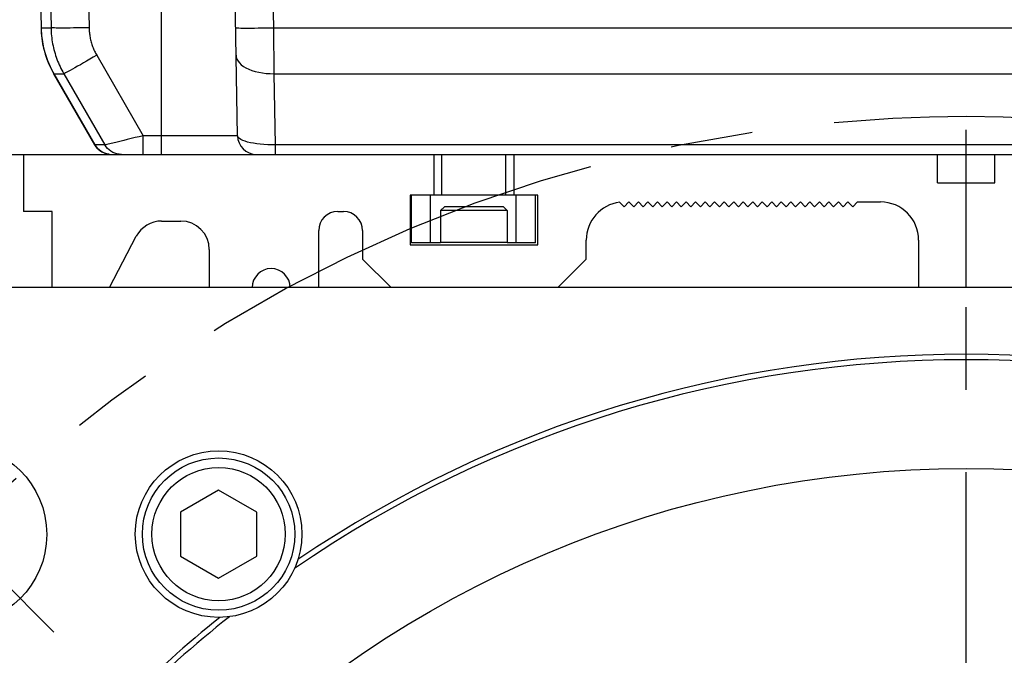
# Model space of a CAD drawing. Header units: millimetres. Extents: x 0 to 420, y 0 to 297.
# Tile 49 of 59: x 311 to 331, y 202 to 215. Entities that reach past the tile are written whole.
import ezdxf
from ezdxf.enums import TextEntityAlignment as Align

# ---------------------------------------------------------------- set-up
doc = ezdxf.new("R2010")
doc.units = ezdxf.units.MM
doc.header["$LTSCALE"] = 23.1
doc.linetypes.add('CENTER', pattern=[0.6, 0.375, -0.075, 0.075, -0.075])
doc.layers.get('0').update_dxf_attribs({"linetype": 'CONTINUOUS'})
for name, color, linetype in [('AXIS', 7, 'CONTINUOUS'), ('COMPONENTS', 7, 'CONTINUOUS'), ('DIMENSION', 7, 'CONTINUOUS')]:
    doc.layers.add(name, color=color, linetype=linetype)
doc.styles.get("Standard").update_dxf_attribs({"font": 'arial.ttf'})
doc.styles.add('TEXTSTYLE_4', font='gdt')
doc.dimstyles.new('DIMSTYLE_2', dxfattribs={"dimtxt": 3, "dimasz": 3, "dimexe": 0.18, "dimexo": 0.0625, "dimgap": 0.09, "dimtad": 1, "dimtih": 1, "dimtoh": 1, "dimlfac": 5, "dimdsep": 46, "dimtxsty": 'STANDARD', "dimblk": '_FILLED', "dimblk1": '_FILLED', "dimblk2": '_FILLED', "dimcen": 0.09, "dimadec": 0, "dimazin": 0, "dimtol": 1, "dimtp": 0.2, "dimtm": 0.2, "dimtfac": 1, "dimtofl": 0, "dimtmove": 0, "dimatfit": 3, "dimldrblk": '_FILLED', "dimfxl": 1, "dimtolj": 1, "dimarcsym": 0})

# ---------------------------------------------------------------- blocks, each defined once
blk = doc.blocks.new('_FILLED')
at = {"color": 0, "linetype": 'BYBLOCK'}
blk.add_solid([(0, 0), (-1, 0.2), (-1, -0.2)], dxfattribs=at)
blk = doc.blocks.new('*D1')
at = {"layer": 'DIMENSION', "color": 2, "linetype": 'CONTINUOUS'}
for p, q in [((282.18, 199.61), (256.718, 199.61)), ((302.122, 192.958), (282.18, 199.61)), ((282.18, 199.61), (282.18, 199.61))]:
    blk.add_line(p, q, dxfattribs=at)
at = {"layer": 'DIMENSION', "color": 2, "linetype": 'CONTINUOUS', "xscale": 3, "yscale": 3, "zscale": 3, "rotation": 341.5525613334}
blk.add_blockref('_FILLED', (302.122, 192.958), dxfattribs=at)
at = {"layer": 'DIMENSION', "color": 2, "linetype": 'CONTINUOUS', "style": 'TEXTSTYLE_4'}
for s, p in [('`', (274.21, 200.36)), ('n', (263.718, 200.36))]:
    blk.add_text(s, height=3, dxfattribs=at).set_placement(p, align=Align.RIGHT)
at = {"layer": 'DIMENSION', "color": 2, "linetype": 'CONTINUOUS'}
for s, p in [('300', (270.71, 200.36)), ('0.2', (280.032, 200.36))]:
    blk.add_text(s, height=3, dxfattribs=at).set_placement(p, align=Align.RIGHT)
blk = doc.blocks.new('*D2')
at = {"layer": 'DIMENSION', "color": 2, "linetype": 'CONTINUOUS'}
for p, q in [((282.18, 199.61), (256.718, 199.61)), ((302.122, 192.958), (282.18, 199.61)), ((282.18, 199.61), (282.18, 199.61))]:
    blk.add_line(p, q, dxfattribs=at)
at = {"layer": 'DIMENSION', "color": 2, "linetype": 'CONTINUOUS', "xscale": 3, "yscale": 3, "zscale": 3, "rotation": 341.5525613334}
blk.add_blockref('_FILLED', (302.122, 192.958), dxfattribs=at)
at = {"layer": 'DIMENSION', "color": 2, "linetype": 'CONTINUOUS', "style": 'TEXTSTYLE_4'}
for s, p in [('`', (274.21, 200.36)), ('n', (263.718, 200.36))]:
    blk.add_text(s, height=3, dxfattribs=at).set_placement(p, align=Align.RIGHT)
at = {"layer": 'DIMENSION', "color": 2, "linetype": 'CONTINUOUS'}
for s, p in [('300', (270.71, 200.36)), ('0.2', (280.032, 200.36))]:
    blk.add_text(s, height=3, dxfattribs=at).set_placement(p, align=Align.RIGHT)

msp = doc.modelspace()

# ---------------------------------------------------------------- linework, layer by layer
at = {"layer": 'AXIS', "color": 2, "linetype": 'CENTER'}
for p, q in [((330.58, 183.46531), (330.58, 213.1839)), ((309.3668, 204.67851), (311.41741, 202.6279))]:
    msp.add_line(p, q, dxfattribs=at)
msp.add_circle((330.58, 183.46531), 30, dxfattribs=at)
at = {"layer": 'COMPONENTS', "color": 7, "linetype": 'CONTINUOUS'}
for p, q in [((315.27314, 213.05833), (315.00978, 228.14635)), ((311.14468, 227.51158), (311.35625, 215.32572)), ((311.08, 219.15021), (311.14672, 215.32553)), ((311.41439, 214.3604), (312.27762, 212.8653)), ((311.62384, 214.36063), (312.48704, 212.86531)), ((307.98, 212.66531), (353.18, 212.66531)), ((310.78, 212.66531), (310.78, 211.46531)), ((319.4, 212.66531), (319.4, 211.80531)), ((319.555, 212.66531), (319.555, 211.80531)), ((320.905, 212.66531), (320.905, 211.80531)), ((321.08, 212.66531), (321.08, 211.80531)), ((329.98, 212.06531), (329.98, 212.66531)), ((331.18, 212.06531), (331.18, 212.66531)), ((329.98, 212.06531), (331.18, 212.06531)), ((330.58, 209.86531), (330.58, 212.06531)), ((318.9, 211.80531), (318.9, 210.76531)), ((321.58, 211.80531), (318.9, 211.80531)), ((318.93, 210.80531), (318.93, 211.80531)), ((319.33, 210.80531), (319.33, 211.80531)), ((321.13, 210.80531), (321.13, 211.80531)), ((321.53, 210.80531), (321.53, 211.80531)), ((321.58, 210.76531), (321.58, 211.80531)), ((323.29873, 211.66228), (323.3957, 211.56531)), ((323.3957, 211.56531), (323.4957, 211.66531)), ((323.4957, 211.66531), (323.5957, 211.56531)), ((323.5957, 211.56531), (323.6957, 211.66531)), ((323.6957, 211.66531), (323.7957, 211.56531)), ((323.7957, 211.56531), (323.8957, 211.66531)), ((323.8957, 211.66531), (323.9957, 211.56531)), ((323.9957, 211.56531), (324.0957, 211.66531)), ((324.0957, 211.66531), (324.1957, 211.56531)), ((324.1957, 211.56531), (324.2957, 211.66531)), ((324.2957, 211.66531), (324.3957, 211.56531)), ((324.3957, 211.56531), (324.4957, 211.66531)), ((324.4957, 211.66531), (324.5957, 211.56531)), ((324.5957, 211.56531), (324.6957, 211.66531)), ((324.6957, 211.66531), (324.7957, 211.56531)), ((324.7957, 211.56531), (324.8957, 211.66531)), ((324.8957, 211.66531), (324.9957, 211.56531)), ((324.9957, 211.56531), (325.0957, 211.66531)), ((325.0957, 211.66531), (325.1957, 211.56531)), ((325.1957, 211.56531), (325.2957, 211.66531)), ((325.2957, 211.66531), (325.3957, 211.56531)), ((325.3957, 211.56531), (325.4957, 211.66531)), ((325.4957, 211.66531), (325.5957, 211.56531)), ((325.5957, 211.56531), (325.6957, 211.66531)), ((325.6957, 211.66531), (325.7957, 211.56531)), ((325.7957, 211.56531), (325.8957, 211.66531)), ((325.8957, 211.66531), (325.9957, 211.56531)), ((325.9957, 211.56531), (326.0957, 211.66531)), ((326.0957, 211.66531), (326.1957, 211.56531)), ((326.1957, 211.56531), (326.2957, 211.66531)), ((326.2957, 211.66531), (326.3957, 211.56531)), ((326.3957, 211.56531), (326.4957, 211.66531)), ((326.4957, 211.66531), (326.5957, 211.56531)), ((326.5957, 211.56531), (326.6957, 211.66531)), ((326.6957, 211.66531), (326.7957, 211.56531)), ((326.7957, 211.56531), (326.8957, 211.66531)), ((326.8957, 211.66531), (326.9957, 211.56531)), ((326.9957, 211.56531), (327.0957, 211.66531)), ((327.0957, 211.66531), (327.1957, 211.56531)), ((327.1957, 211.56531), (327.2957, 211.66531)), ((327.2957, 211.66531), (327.3957, 211.56531)), ((327.3957, 211.56531), (327.4957, 211.66531)), ((327.4957, 211.66531), (327.5957, 211.56531)), ((327.5957, 211.56531), (327.6957, 211.66531)), ((327.6957, 211.66531), (327.7957, 211.56531)), ((327.7957, 211.56531), (327.8957, 211.66531)), ((327.8957, 211.66531), (327.9957, 211.56531)), ((327.9957, 211.56531), (328.0957, 211.66531)), ((328.0957, 211.66531), (328.1957, 211.56531)), ((328.1957, 211.56531), (328.2957, 211.66531)), ((328.2957, 211.66531), (328.78, 211.66531)), ((311.38, 211.46531), (310.78, 211.46531)), ((311.38, 209.86531), (311.38, 211.46531)), ((317.38, 211.46531), (317.5, 211.46531)), ((319.54, 211.48531), (319.62, 211.56531)), ((319.54, 211.48531), (319.54, 210.81231)), ((320.94, 211.48531), (319.54, 211.48531)), ((320.86, 211.56531), (319.62, 211.56531)), ((320.94, 211.48531), (320.86, 211.56531)), ((320.94, 211.48531), (320.94, 210.81231)), ((313.68, 211.26531), (314.08, 211.26531)), ((316.98, 209.86531), (316.98, 211.06531)), ((317.9, 211.06531), (317.9, 210.46531)), ((312.58401, 209.86531), (313.14842, 210.94356)), ((318.9, 210.76531), (321.58, 210.76531)), ((319.54, 210.80531), (318.93, 210.80531)), ((321.53, 210.80531), (320.94, 210.80531)), ((322.6, 210.46531), (322.6, 210.86531)), ((329.58, 210.86531), (329.58, 209.86531)), ((314.68, 210.66531), (314.68, 209.86531)), ((317.9, 210.46531), (318.5, 209.86531)), ((322, 209.86531), (322.6, 210.46531)), ((350.83537, 209.86531), (310.32463, 209.86531)), ((314.87668, 205.61089), (314.07668, 205.14901)), ((315.67668, 205.14901), (314.87668, 205.61089)), ((314.07668, 205.14901), (314.07668, 204.22525)), ((315.67668, 204.22525), (315.67668, 205.14901)), ((314.07668, 204.22525), (314.87668, 203.76337)), ((314.87668, 203.76337), (315.67668, 204.22525))]:
    msp.add_line(p, q, dxfattribs=at)
at = {"layer": 'COMPONENTS', "color": 9, "linetype": 'CONTINUOUS'}
for p, q in [((316.03344, 215.32572), (315.80965, 228.14635)), ((311.94455, 227.51158), (312.15612, 215.32572)), ((313.68, 212.66531), (313.68, 226.26531)), ((311.14672, 215.3257), (311.14676, 215.32564)), ((311.14675, 215.32572), (311.35625, 215.32572)), ((316.04355, 214.36063), (316.03344, 215.32572)), ((316.03344, 215.32572), (345.12656, 215.32572)), ((312.31665, 214.74667), (313.29127, 213.05833)), ((311.36096, 214.4595), (311.41443, 214.36056)), ((311.41433, 214.36051), (311.41437, 214.3605)), ((311.41444, 214.36056), (311.62384, 214.36063)), ((312.2777, 212.86532), (311.41444, 214.36056)), ((316.06965, 212.86531), (316.04355, 214.36063)), ((316.04355, 214.36063), (345.11645, 214.36063)), ((313.29127, 212.66531), (313.29127, 213.05833)), ((315.27314, 213.05833), (313.29127, 213.05833)), ((312.30325, 212.82646), (312.2777, 212.86532)), ((312.48704, 212.86531), (312.2777, 212.86532)), ((312.33315, 212.79083), (312.30325, 212.82646)), ((312.88376, 212.95841), (312.7484, 212.92553)), ((316.06965, 212.66531), (316.06965, 212.86531)), ((345.09035, 212.86531), (316.06965, 212.86531)), ((320.94, 210.81231), (319.54, 210.81231))]:
    msp.add_line(p, q, dxfattribs=at)
for points in [[(311.14675, 215.32572), (311.15188, 215.21337), (311.16331, 215.10148), (311.18101, 214.99041), (311.20493, 214.88051), (311.23499, 214.77213), (311.27109, 214.66561), (311.31313, 214.56129), (311.36096, 214.4595)], [(312.15612, 215.32572), (312.07281, 215.32435), (311.9904, 215.32315), (311.9098, 215.32213), (311.83188, 215.32129), (311.75748, 215.32066), (311.68742, 215.32024), (311.62246, 215.32002), (311.5633, 215.32002), (311.5106, 215.32024), (311.46491, 215.32066), (311.42674, 215.32129), (311.39651, 215.32213), (311.37454, 215.32315), (311.36107, 215.32435), (311.35625, 215.32572)], [(312.15612, 215.32572), (312.15684, 215.3002), (312.15809, 215.27475), (312.15988, 215.2494), (312.1622, 215.22413), (312.16505, 215.19894), (312.16843, 215.17386), (312.17233, 215.14888), (312.17675, 215.12402), (312.18169, 215.09928), (312.18715, 215.07467), (312.19311, 215.05018), (312.19959, 215.02583), (312.20658, 215.00163), (312.21407, 214.97758), (312.22208, 214.95368), (312.23058, 214.92995), (312.23959, 214.90637), (312.2491, 214.88298), (312.25911, 214.85977), (312.26962, 214.83674), (312.28063, 214.81391), (312.29214, 214.7913), (312.30415, 214.76888), (312.31665, 214.74667)], [(315.23356, 215.32572), (315.23797, 215.32434), (315.25108, 215.32313), (315.27277, 215.32209), (315.30279, 215.32125), (315.34081, 215.32062), (315.38641, 215.32019), (315.4391, 215.31997), (315.4983, 215.31997), (315.56336, 215.32019), (315.63357, 215.32062), (315.70816, 215.32125), (315.78631, 215.32209), (315.86717, 215.32313), (315.94985, 215.32434), (316.03344, 215.32572)], [(312.31665, 214.74667), (312.24484, 214.7053), (312.1738, 214.66453), (312.1043, 214.62479), (312.03709, 214.58652), (311.97289, 214.55012), (311.91239, 214.51599), (311.85625, 214.4845), (311.80506, 214.45598), (311.75939, 214.43074), (311.71971, 214.40905), (311.68647, 214.39115), (311.66002, 214.37723), (311.64063, 214.36744), (311.62853, 214.36189), (311.62384, 214.36063)], [(315.24367, 214.74667), (315.24873, 214.70517), (315.2624, 214.66428), (315.28453, 214.62443), (315.31489, 214.58606), (315.35314, 214.54958), (315.39888, 214.51538), (315.4516, 214.48385), (315.51073, 214.45531), (315.57563, 214.43008), (315.64561, 214.40843), (315.7199, 214.39059), (315.79769, 214.37677), (315.87815, 214.36711), (315.9604, 214.36171), (316.04355, 214.36063)], [(313.29127, 213.05833), (313.20526, 213.03752), (313.12075, 213.01663), (313.03854, 212.99613), (312.95924, 212.97665), (312.88376, 212.95841)], [(316.06965, 212.86531), (315.98847, 212.86573), (315.90796, 212.86829), (315.82897, 212.87296), (315.75238, 212.87961), (315.67897, 212.8882), (315.60942, 212.8988), (315.54448, 212.91119), (315.48496, 212.9252), (315.43158, 212.94096), (315.38497, 212.95813), (315.34579, 212.97641), (315.31465, 212.99595), (315.29197, 213.0165), (315.27805, 213.03745), (315.27314, 213.05833)], [(312.7484, 212.92553), (312.59297, 212.88851), (312.55576, 212.87989), (312.52637, 212.87319), (312.50505, 212.86845), (312.49192, 212.86582), (312.48704, 212.86531)], [(312.83344, 212.66531), (312.78701, 212.66801), (312.7412, 212.67609), (312.69664, 212.68943), (312.65393, 212.70786), (312.61364, 212.73111), (312.57633, 212.75889), (312.5425, 212.79081), (312.5126, 212.82644), (312.48704, 212.86531)], [(312.57909, 212.66793), (312.57764, 212.66802), (312.53183, 212.6761), (312.48727, 212.68944), (312.44456, 212.70787), (312.40428, 212.73113), (312.36698, 212.75891), (312.33315, 212.79083)]]:
    msp.add_lwpolyline(points, dxfattribs=at)
at = {"layer": 'COMPONENTS', "color": 7, "linetype": 'CONTINUOUS'}
for points in [[(311.14676, 215.32553), (311.14738, 215.29944), (311.15613, 215.16389), (311.17406, 215.02926), (311.20109, 214.89615), (311.23709, 214.76518), (311.2819, 214.63696), (311.3353, 214.51207), (311.39706, 214.3911), (311.41442, 214.36041)], [(311.35625, 215.32572), (311.35744, 215.2832), (311.35954, 215.24079), (311.36252, 215.1985), (311.3664, 215.15637), (311.37115, 215.1144), (311.37678, 215.07259), (311.38329, 215.03097), (311.39066, 214.98953), (311.39889, 214.9483), (311.40799, 214.90727), (311.41793, 214.86646), (311.42873, 214.82588), (311.44038, 214.78554), (311.45287, 214.74546), (311.46621, 214.70563), (311.48039, 214.66607), (311.4954, 214.62679), (311.51125, 214.5878), (311.52794, 214.54911), (311.54546, 214.51075), (311.56381, 214.4727), (311.583, 214.43498), (311.60301, 214.39762), (311.62384, 214.36063)]]:
    msp.add_lwpolyline(points, dxfattribs=at)
for centre, radius in [((309.3668, 204.67851), 1.9), ((314.87668, 204.68713), 1.75), ((314.87668, 204.68713), 1.6), ((330.58, 183.46531), 22.6), ((314.87668, 204.68713), 1.4)]:
    msp.add_circle(centre, radius, dxfattribs=at)
for centre, radius, start, end in [((315.67308, 213.06531), 0.4, 181, 270), ((312.62403, 213.06531), 0.4, 210.001074, 270.000001), ((323.4, 210.86531), 0.8, 97.054053, 180), ((328.78, 210.86531), 0.8, 0, 90), ((317.38, 211.06531), 0.4, 90, 180), ((317.5, 211.06531), 0.4, 0, 90), ((313.68, 210.66531), 0.6, 90, 152.37), ((314.08, 210.66531), 0.6, 0, 90), ((315.98, 209.86531), 0.4, 0, 180), ((330.58, 183.46531), 24.88451, 55.456375, 124.543624), ((330.58, 183.46531), 25, 55.84191, 124.15809), ((330.58, 183.46531), 24.88452, 128.456372, 141.543624), ((330.58, 183.46531), 25, 128.84191, 141.15809)]:
    msp.add_arc(centre, radius, start, end, dxfattribs=at)

# ---------------------------------------------------------------- dimensions: what is measured, and where the dimension line sits
at = {"layer": 'DIMENSION', "color": 2, "linetype": 'CONTINUOUS'}
for picture in ['*D1', '*D2']:
    dim = msp.add_diameter_dim_2p(p1=(302.12157, 192.95835), p2=(359.03843, 173.97227), dimstyle='DIMSTYLE_2', dxfattribs=at)
    dim.commit()
    dim.dimension.update_dxf_attribs({"geometry": picture, "text_midpoint": (264.96413, 201.86037), "dimtype": 163})

doc.saveas('drawing.dxf')
